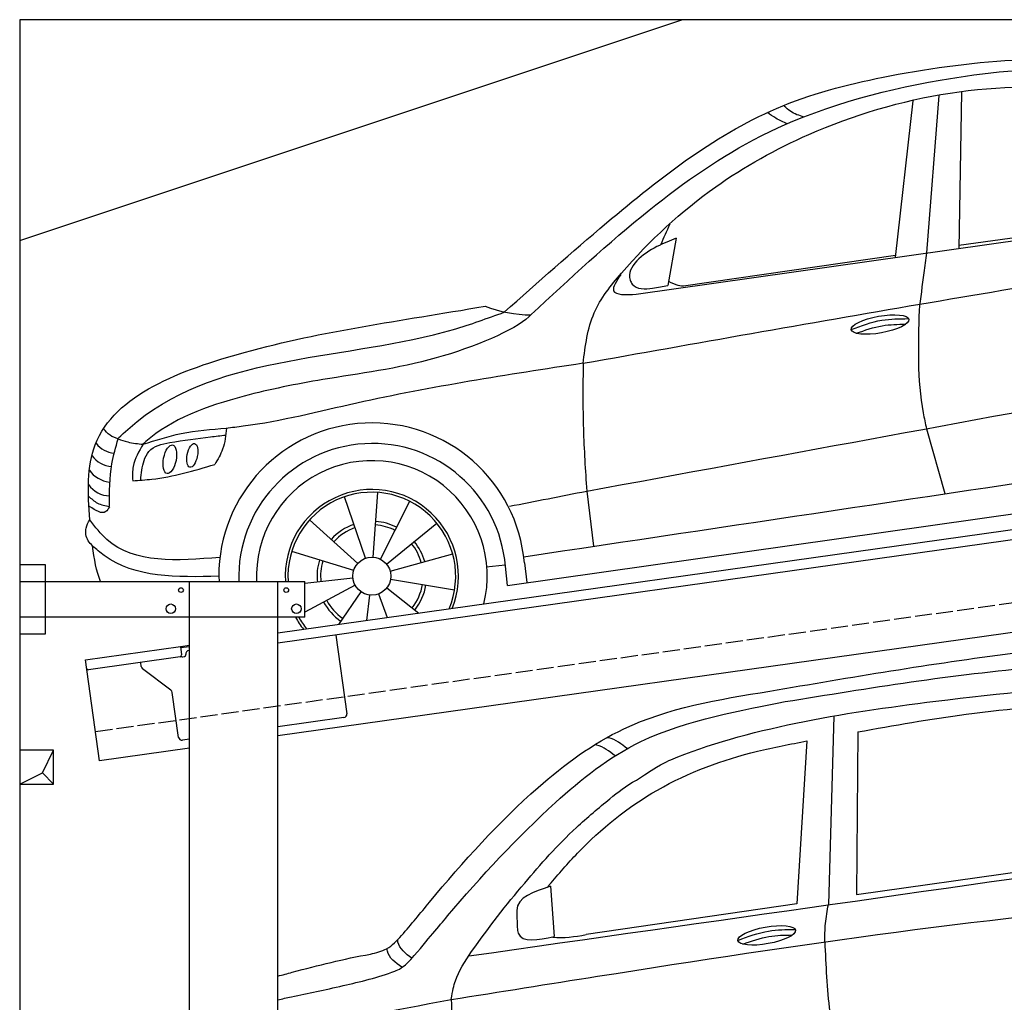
# Model space of a CAD drawing. Extents: x 524 to 6324, y 265 to 5440.
# Tile 2 of 3: x 524 to 3424, y 2548 to 5440. Entities that reach past the tile are written whole.
import ezdxf

# ---------------------------------------------------------------- set-up
doc = ezdxf.new("R2010")
doc.units = 0
doc.header["$LTSCALE"] = 10
doc.header["$MEASUREMENT"] = 0
doc.linetypes.add('GEN3', pattern=[6.25, 5, -1.25])
doc.layers.get('0').update_dxf_attribs({"linetype": 'CONTINUOUS'})
for name, color, linetype in [('3', 6, 'GEN3'), ('BREAKTHROUGH', 1, 'CONTINUOUS'), ('CAR', 1, 'CONTINUOUS')]:
    doc.layers.add(name, color=color, linetype=linetype)
doc.layers.add('AM_0', color=7, linetype='CONTINUOUS', lineweight=30)

# ---------------------------------------------------------------- blocks, each defined once
blk = doc.blocks.new('CAR_EG')
at = {"layer": 'CAR'}
for p, q in [((33784.9, 2644.9), (33768.8, 2090.9)), ((33855.2, 2598.7), (33852.2, 2120.1)), ((33705.9, 2571.9), (33676, 2092.9)), ((33852.2, 2120.1), (34567.6, 2220.6)), ((32950.4, 2144.1), (32961.3, 1996.3)), ((33676, 2092.9), (33055.3, 2001.9)), ((32851.3, 2067.7), (32852.3, 2023.4))]:
    blk.add_line(p, q, dxfattribs=at)
blk.add_ellipse((33587.4, 1999.8), major_axis=(-85, -15.3), ratio=0.28676, dxfattribs=at)
for points, knots in [([(33596.2, 2718.6), (33833.8, 2759.2), (34248.6, 2830.2), (34671.7, 2869.7), (34851.8, 2870.2)], [0, 0, 0, 0, 724.09838, 1264.268143, 1264.268143, 1264.268143, 1264.268143]), ([(33641.3, 2687.7), (33888.6, 2727.9), (34289.4, 2793.1), (34696.2, 2808.8), (34851.8, 2807)], [0, 0, 0, 0, 750.99467, 1217.35525, 1217.35525, 1217.35525, 1217.35525]), ([(33203.6, 2456.4), (33274.2, 2503.5), (33505.2, 2604.9), (34003.4, 2687.4), (34469.5, 2730.1), (34567.3, 2738.8)], [0, 0, 0, 0, 57.768711, 889.406275, 1467.79431, 1467.79431, 1467.79431, 1467.79431]), ([(32511.9, 1999.5), (32540.7, 2032.1), (32664.8, 2185.7), (32868.8, 2412.1), (33192.2, 2651), (33443.2, 2694.1), (33596.2, 2718.6)], [50.344413, 50.344413, 50.344413, 50.344413, 177.37825, 645.222843, 958.928175, 1403.607995, 1403.607995, 1403.607995, 1403.607995]), ([(32539, 1928.3), (32594.1, 1993.3), (32717.5, 2142.3), (32922, 2364), (33233.9, 2614.9), (33520.5, 2663.7), (33641.3, 2687.7)], [50.344413, 50.344413, 50.344413, 50.344413, 177.37825, 645.222843, 958.928175, 1403.607995, 1403.607995, 1403.607995, 1403.607995]), ([(32657.7, 1810.8), (32662.7, 1837.8), (32671, 1881.3), (32747.8, 1998.5), (32864.2, 2144.7), (32997.2, 2295.2), (33118.4, 2396.8), (33172.1, 2440.2), (33203.6, 2456.4)], [0, 0, 0, 0, 49.530978, 151.975748, 416.614123, 642.731173, 769.0417, 862.873828, 862.873828, 862.873828, 862.873828]), ([(32657.7, 1810.8), (32801.3, 1833.7), (33529.6, 1949.8), (34261.4, 2059.7), (34851.8, 2102.1)], [0, 0, 0, 0, 436.512598, 2212.794207, 2212.794207, 2212.794207, 2212.794207]), ([(33517.4, 1974), (33542.6, 1983.3), (33589.9, 1999.4), (33639.9, 2000.6), (33663.2, 2000.9)], [14.4466, 14.4466, 14.4466, 14.4466, 94.349912, 163.782287, 163.782287, 163.782287, 163.782287]), ([(32147.1, 1879.7), (32161.4, 1883.6), (32253.2, 1908.3), (32340.9, 1930.5), (32419.9, 1944.5)], [480.055163, 480.055163, 480.055163, 480.055163, 524.621583, 765.993096, 765.993096, 765.993096, 765.993096]), ([(32147.1, 1810.2), (32160.6, 1813.1), (32224.9, 1826.6), (32326.6, 1848.2), (32457.9, 1879.4), (32514.8, 1903.7), (32539, 1928.3)], [490.628989, 490.628989, 490.628989, 490.628989, 533.213795, 695.201858, 838.866463, 874.591058, 874.591058, 874.591058, 874.591058])]:
    blk.add_open_spline(points, degree=3, knots=knots, dxfattribs=at)
for points in [[(33855.2, 2598.7), (34175.2, 2650.7), (34559.8, 2688)], [(33176.9, 2549.1), (33122, 2581.2), (33118.4, 2582)], [(32947, 2148.7), (33030.2, 2241.9), (33265.6, 2427.5), (33559.7, 2541.7), (33705.9, 2571.9)], [(33140.6, 2528.1), (33086.7, 2559.9), (33082.7, 2560.9)], [(32950.4, 2144.1), (32851.2, 2072.7), (32851.3, 2067.7)], [(33758.1, 1980.9), (33760.4, 2034.3), (33768.8, 2090.9)], [(32852.3, 2023.4), (32855.7, 2006.5), (32961.3, 1996.3)], [(33502.5, 1985.1), (33592.8, 2012.4), (33670.5, 2017.1)], [(32419.9, 1944.5), (32467.7, 1960.5), (32511.9, 1999.5)], [(32542.2, 1932.5), (32501.2, 1980.1), (32500.2, 1986.4)], [(33758.1, 1980.9), (33772.8, 1774.5), (33798, 1614.9)], [(32512.5, 1905.7), (32470.2, 1953.7), (32469.2, 1960)], [(32657.7, 1810.8), (32679.3, 1596.1), (32711.4, 1460.7)]]:
    blk.add_spline(points, degree=3, dxfattribs=at)
for points in [[(32710, 1939.3), (33423.9, 2040.7), (34137.9, 2142.1), (34851.8, 2243.5)], [(32947, 2148.7), (32945, 2146.1), (32942.9, 2143.6), (32940.9, 2141.1)], [(32957.3, 1994.6), (32988.8, 1990.5), (33022.1, 1996.2), (33055.3, 2001.9)], [(32147.1, 1692.4), (32311.6, 1747.3), (32484.7, 1779), (32657.7, 1810.8)]]:
    blk.add_open_spline(points, degree=3, dxfattribs=at)
blk = doc.blocks.new('OGCAR')
at = {"layer": 'CAR'}
for p, q in [((28809.7, 2671.1), (28757.8, 2210.4)), ((28886.6, 2687.2), (28850, 2223.3)), ((28953.5, 2696.7), (28945.4, 2235.2)), ((27995.5, 2101.6), (29965, 2381.4)), ((28945.8, 2246.1), (29668, 2347)), ((28113, 2266.4), (28088, 2127.3)), ((28134.5, 2126.7), (28759.1, 2216.9)), ((28850.3, 1706.1), (28904.1, 1515.7)), ((27220.6, 1328), (27234, 1518.5)), ((27616.7, 1245), (29570.8, 1521.7)), ((27849.5, 1522.4), (27869.7, 1360)), ((27198.4, 1325), (27135.9, 1505.5)), ((27241.9, 1322.1), (27328.1, 1492.5)), ((27175.1, 1309.6), (27033.3, 1437.5)), ((27260, 1307.6), (27407.8, 1428.4)), ((27163.2, 1288.6), (26980.6, 1344.8)), ((27270.7, 1286.9), (27454.8, 1337.3)), ((27553, 1299.4), (27609.4, 1305.4)), ((27666, 1311.5), (27672.9, 1252.9)), ((27616.7, 1245), (27610.1, 1301)), ((26765.8, 1271.6), (26766.8, 1256.1)), ((27161, 1266), (27019.4, 1250.5)), ((27271.9, 1263.1), (27460.4, 1232.2)), ((27167.4, 1245.5), (27019.4, 1165.6)), ((27184.7, 1226.1), (27118.1, 1130.2)), ((27236.1, 1219.6), (27261.7, 1150.4)), ((27260.7, 1237.5), (27354.8, 1163.5)), ((27210, 1216.5), (27201, 1141.8)), ((26773.4, 1151.1), (26773.5, 1150.2))]:
    blk.add_line(p, q, dxfattribs=at)
blk.add_circle((27216.7, 1272.1), 56, dxfattribs=at)
for centre, radius, start, end in [((27687, 2420.7), 379.6, 248.8609, 269.7336), ((27216.7, 1272), 451, 5.0201, 180.0621), ((26463.9, 1707.4), 73.8, 216.9308, 264.9179), ((27218, 1269.2), 393.3, 4.6296, 181.9076), ((26455.3, 1672.3), 77.7, 215.9057, 266.4705), ((27216.7, 1272.1), 339.8, 346.0841, 182.6999), ((26453.1, 1632.6), 84, 215.4819, 263.3493), ((26447.7, 1588.1), 80.1, 215.4903, 267.6911), ((27216.7, 1272.1), 255.1, 338.181, 183.598), ((27216.7, 1272.1), 247, 337.0932, 183.7167), ((27216.7, 1272.1), 161.3, 109.0862, 137.9466), ((27216.7, 1272.1), 151, 63.1737, 85.9688), ((27216.7, 1272.1), 161.3, 63.1737, 85.9688), ((27216.7, 1272.1), 151, 109.0862, 137.9466), ((27216.7, 1272.1), 151, 15.3139, 39.2699), ((27216.7, 1272.1), 161.3, 15.3139, 39.2699), ((27216.7, 1272.1), 161.3, 162.8836, 186.2714), ((27216.7, 1272.1), 151, 162.8836, 186.2714), ((27216.7, 1272.1), 151, 321.8148, 350.7064), ((27216.7, 1272.1), 161.3, 321.8148, 350.7064), ((27216.7, 1272.1), 161.3, 208.3686, 235.2292), ((27216.7, 1272.1), 151, 208.3686, 235.2292), ((27216.7, 1272.1), 255.1, 208.3187, 217.819), ((27216.7, 1272.1), 247, 209.3408, 218.9068)]:
    blk.add_arc(centre, radius, start, end, dxfattribs=at)
for centre, major_axis, ratio in [((28713.5, 2012.6), (-85, -15.3), 0.28676), ((26621.7, 1616.1), (-8.3, -42), 0.433272), ((26687.8, 1627.5), (-6.9, -34.8), 0.425542)]:
    blk.add_ellipse(centre, major_axis=major_axis, ratio=ratio, dxfattribs=at)
for points in [[(27606.4, 2048.9), (27907.8, 2311.7), (28426.8, 2656.3), (28742.8, 2744.6), (29515.8, 2777.2), (30310.5, 2541)], [(27686.1, 2042.3), (28033.6, 2349.3), (28363, 2567.8), (28890.5, 2732), (29288, 2758.7), (29693.7, 2664.8), (30265, 2463.3)], [(28489.8, 2623.2), (28449.5, 2640.3), (28431.2, 2655.9)], [(28440.3, 2603.6), (28406.8, 2619.8), (28381.6, 2636.3)], [(28113, 2266.4), (28055.9, 2241.9), (27977.6, 2143.7), (27983.7, 2131.4), (28043.7, 2119.7), (28088, 2127.3)], [(27838.8, 1898.5), (28830.5, 2072.6), (29796, 2233.4)], [(28850, 2223.3), (28842.2, 2164.8), (28828.5, 2053.9)], [(27949.7, 2160), (27928.9, 2112.1), (27995.5, 2101.6)], [(26470.4, 1679.3), (26525.7, 1727.6), (27457.1, 1998.4), (27606.4, 2048.9)], [(28628.6, 1997.9), (28718.9, 2025.3), (28796.6, 2030)], [(28828.5, 2053.9), (28840.6, 1753.1), (28850.3, 1706.1)], [(26787.7, 1708.1), (26838, 1714.1), (27172.1, 1782.2), (27838.8, 1899.6)], [(27838.9, 1898.4), (27839.7, 1705.8), (27849.5, 1522.4)], [(27849.5, 1522.4), (29516.5, 1828.6)], [(26469.5, 1676.2), (26445.8, 1686.8), (26426.4, 1705.9)], [(26535.9, 1555.3), (26545.8, 1612.4), (26560, 1639.1), (26621.3, 1665), (26741.5, 1682), (26786.3, 1687.4)], [(26543.4, 1660.5), (26654.8, 1691.6), (26788.9, 1707.9)], [(26788.9, 1707.9), (26777.1, 1646), (26753.9, 1600.8)], [(26444, 1477.5), (26451.3, 1602.8), (26469.5, 1676.2)], [(26469.5, 1676.2), (26497.6, 1667.1), (26543.4, 1660.5)], [(26543.4, 1660.5), (26513.7, 1595.3), (26512.3, 1553.1)], [(26512.3, 1553.1), (26568.8, 1557.5), (26753.9, 1600.8)], [(27664.3, 1329.1), (29485.9, 1601.6)], [(27621.7, 1477.8), (27849.5, 1522.4)], [(26382.1, 1507.8), (26408.6, 1487.3), (26444, 1477.5)], [(26444, 1476.3), (26433.1, 1462), (26384.8, 1477.2)], [(26393.9, 1361.3), (26381.4, 1376.3), (26375, 1413.6), (26385.8, 1437.7)], [(26769.2, 1327.1), (26436.6, 1379.6), (26385.8, 1437.7)], [(26765.8, 1271.6), (26428.3, 1332.9), (26393.9, 1361.3)]]:
    blk.add_spline(points, degree=3, dxfattribs=at)
for points, knots in [([(27838.9, 1898.4), (27845.3, 1949.9), (27857.7, 2049.2), (28000.9, 2228), (28204.4, 2417.3), (28656.1, 2667.8), (29271.3, 2777.1), (29743.1, 2575.8), (29949.7, 2498.1), (29976.3, 2488.2)], [0, 0, 0, 0, 152.357011, 293.897176, 670.2357, 984.508439, 1838.118047, 2414.228782, 2499.249299, 2499.249299, 2499.249299, 2499.249299]), ([(26385.8, 1437.7), (26380, 1517.2), (26371.8, 1774.5), (26917.2, 1976.5), (27291.5, 2021.5), (27550.1, 2066.7)], [31.128973, 31.128973, 31.128973, 31.128973, 254.995397, 770.918812, 1443.736755, 1443.736755, 1443.736755, 1443.736755]), ([(27686.1, 2042.3), (27686.1, 2042.3), (27646.7, 1999.6), (27395.4, 1894.2), (27103.6, 1859.5), (26801.9, 1799), (26622.1, 1732.8), (26545.6, 1663.2), (26542.5, 1660.4)], [0, 0, 0, 0, 25.588518, 329.655036, 643.95904, 867.964108, 1196.002998, 1208.59502, 1208.59502, 1208.59502, 1208.59502]), ([(28643.5, 1986.8), (28668.7, 1996.1), (28716, 2012.2), (28766, 2013.5), (28789.3, 2013.8)], [14.4466, 14.4466, 14.4466, 14.4466, 94.349912, 163.782287, 163.782287, 163.782287, 163.782287])]:
    blk.add_open_spline(points, degree=3, knots=knots, dxfattribs=at)
for points in [[(28094.2, 2307.8), (28084.7, 2287.5), (28075.1, 2267.1), (28067.9, 2247.9)], [(28090.3, 2140.2), (28110.1, 2129.1), (28130.1, 2125.8), (28134.5, 2126.7)], [(26417.8, 1256.1), (26405.4, 1286.6), (26398.8, 1323.1), (26393.9, 1361.3)]]:
    blk.add_open_spline(points, degree=3, dxfattribs=at)

msp = doc.modelspace()

# ---------------------------------------------------------------- linework, layer by layer
for p, q in [((5824.1, 5440), (524.1, 5440)), ((524.1, 5440), (524.1, 440)), ((524.1, 4790), (2474.1, 5440)), ((1284.1, 3635.2), (3762.9, 3983.6)), ((3770.1, 3954.3), (1284.1, 3604.9)), ((524.1, 3836.2), (599.1, 3836.2)), ((599.1, 3836.2), (599.1, 3631.2)), ((524.1, 3786.2), (1364.1, 3786.2)), ((1024.1, 2266.2), (1024.1, 3786.2)), ((1284.1, 446.2), (1284.1, 3786.2)), ((1364.1, 3681.2), (1364.1, 3786.2)), ((3988.8, 3712.4), (1284.1, 3332.2)), ((1364.1, 3681.2), (524.1, 3681.2)), ((599.1, 3631.2), (524.1, 3631.2)), ((1454.8, 3628.9), (1487.4, 3397.2)), ((997.6, 3594.9), (1024.1, 3598.6)), ((717.8, 3555.6), (997.6, 3594.9)), ((997.6, 3594.9), (1001.1, 3570.2)), ((1024.1, 3594.6), (998.2, 3591)), ((1013.6, 3570.9), (1013.5, 3571.9)), ((1022, 3583.2), (1024.1, 3583.5)), ((759.6, 3258.5), (717.8, 3555.6)), ((996.8, 3564.5), (727, 3526.6)), ((882.1, 3536.4), (880.5, 3548.2)), ((1004.4, 3564.6), (1009.3, 3565.3)), ((969.7, 3466.7), (886, 3529.8)), ((992.3, 3327.6), (973.6, 3460.1)), ((1478.9, 3385.9), (1284.1, 3358.5)), ((1024.1, 3321.9), (1003.5, 3319.1)), ((1024.1, 3295.7), (759.6, 3258.5))]:
    msp.add_line(p, q)
for centre, radius in [((999.1, 3761.2), 7), ((1309.1, 3761.2), 7), ((969.1, 3706.2), 14), ((1339.1, 3706.2), 14)]:
    msp.add_circle(centre, radius)
for centre, radius, start, end in [((996.1, 3569.5), 5, 278, 8), ((1008.6, 3570.2), 5, 278, 8), ((1023.4, 3573.3), 10, 98, 188), ((1003.7, 3569.5), 5, 221.2367, 278), ((726.3, 3531.5), 5, 188, 278), ((892, 3537.8), 10, 188, 233), ((963.7, 3458.7), 10, 8, 53), ((1477.5, 3395.8), 10, 278, 8), ((1002.2, 3329), 10, 188, 278)]:
    msp.add_arc(centre, radius, start, end)
at = {"layer": '3'}
msp.add_line((747.5, 3344.7), (5754.9, 4048.4), dxfattribs=at)
at = {"layer": 'BREAKTHROUGH'}
for p, q in [((591.5, 3223), (624.1, 3290)), ((524.1, 3190), (591.5, 3223)), ((591.2, 3222.8), (624.1, 3190))]:
    msp.add_line(p, q, dxfattribs=at)
msp.add_lwpolyline([(624.1, 3290), (524.1, 3290), (524.1, 3190), (624.1, 3190)], close=True, dxfattribs=at)

# ---------------------------------------------------------------- block references
at = {"layer": 'AM_0'}
for name, p in [('OGCAR', (-25655.4, 2530.1)), ('CAR_EG', (-30863, 745.1))]:
    msp.add_blockref(name, p, dxfattribs=at)

doc.saveas('drawing.dxf')
